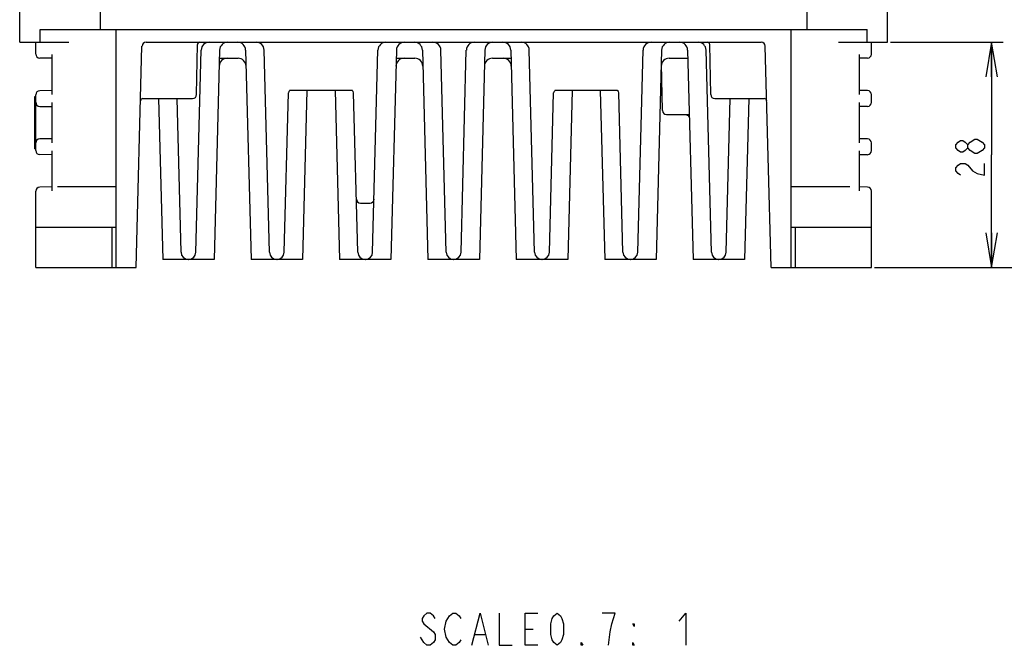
# Model space of a CAD drawing. Extents: x 35 to 410, y 13 to 287.
# Tile 1 of 15: x 61 to 147, y 13 to 67. Entities that reach past the tile are written whole.
import ezdxf

# ---------------------------------------------------------------- set-up
doc = ezdxf.new("R2010")
doc.units = 0
doc.header["$LTSCALE"] = 23.1
doc.layers.get('0').update_dxf_attribs({"linetype": 'CONTINUOUS'})
doc.layers.add('ALL_DIM', color=7, linetype='CONTINUOUS')
doc.layers.add('ALL_NOTE', color=7, linetype='CONTINUOUS')
doc.dimstyles.get("Standard").update_dxf_attribs({"dimtxt": 2.5, "dimasz": 2.5, "dimexe": 1.25, "dimexo": 0.625, "dimtad": 1, "dimcen": 2.5, "dimazin": 3, "dimtfac": 1, "dimtmove": 0, "dimatfit": 3})

# ---------------------------------------------------------------- blocks, each defined once
blk = doc.blocks.new('_OPEN')
at = {"color": 0, "linetype": 'BYBLOCK'}
for p, q in [((0, 0), (-1, 0.167)), ((-1, -0.167), (0, 0)), ((-1, 0), (0, 0))]:
    blk.add_line(p, q, dxfattribs=at)
blk = doc.blocks.new('*D10')
at = {"layer": 'ALL_DIM', "color": 2, "linetype": 'CONTINUOUS'}
for p, q in [((114.195, 69.899), (155.66, 69.899)), ((154.66, 69.899), (154.66, 57.649)), ((154.66, 45.399), (154.66, 57.649)), ((136.339, 45.399), (155.66, 45.399))]:
    blk.add_line(p, q, dxfattribs=at)
at = {"layer": 'ALL_DIM', "color": 2, "linetype": 'CONTINUOUS', "xscale": 3, "yscale": 3, "zscale": 3}
for p, rotation in [((154.66, 69.899), 90), ((154.66, 45.399), 270)]:
    blk.add_blockref('_OPEN', p, dxfattribs=dict(at, rotation=rotation))
blk = doc.blocks.new('*D11')
at = {"layer": 'ALL_DIM', "color": 2, "linetype": 'CONTINUOUS'}
for p, q in [((137.295, 64.999), (147.111, 64.999)), ((146.111, 64.999), (146.111, 55.199)), ((146.111, 45.399), (146.111, 55.199)), ((135.911, 45.399), (147.111, 45.399))]:
    blk.add_line(p, q, dxfattribs=at)
at = {"layer": 'ALL_DIM', "color": 2, "linetype": 'CONTINUOUS', "xscale": 3, "yscale": 3, "zscale": 3}
for p, rotation in [((146.111, 64.999), 90), ((146.111, 45.399), 270)]:
    blk.add_blockref('_OPEN', p, dxfattribs=dict(at, rotation=rotation))

msp = doc.modelspace()

# ---------------------------------------------------------------- linework, layer by layer
at = {"color": 7, "linetype": 'CONTINUOUS'}
for p, q in [((61.445, 64.999), (61.445, 80.367)), ((137.045, 64.999), (137.045, 80.367)), ((68.445, 67.799), (68.445, 66.119)), ((130.045, 66.119), (130.045, 67.799)), ((63.219, 64.999), (63.219, 66.119)), ((63.219, 66.119), (135.27, 66.119)), ((69.845, 45.399), (69.845, 66.119)), ((128.645, 45.399), (128.645, 66.119)), ((135.27, 64.999), (135.27, 66.119)), ((61.445, 64.999), (65.722, 64.999)), ((62.845, 63.968), (62.845, 64.999)), ((71.595, 45.399), (72.099, 64.659)), ((72.449, 64.999), (126.041, 64.999)), ((76.851, 60.443), (76.927, 64.793)), ((121.639, 60.443), (121.563, 64.793)), ((126.895, 45.399), (126.39, 64.659)), ((132.767, 64.999), (137.045, 64.999)), ((135.645, 63.962), (135.645, 64.999)), ((64.245, 63.599), (63.189, 63.618)), ((64.245, 63.945), (64.245, 60.454)), ((76.791, 46.713), (77.252, 64.318)), ((78.862, 64.318), (78.385, 46.099)), ((78.843, 63.599), (80.465, 63.599)), ((81.128, 64.318), (81.605, 46.099)), ((83.199, 46.713), (82.738, 64.318)), ((92.191, 46.713), (92.652, 64.318)), ((94.262, 64.318), (93.785, 46.099)), ((94.243, 63.599), (95.865, 63.599)), ((96.528, 64.318), (97.005, 46.099)), ((98.599, 46.713), (98.138, 64.318)), ((99.891, 46.713), (100.352, 64.318)), ((101.962, 64.318), (101.485, 46.099)), ((102.625, 63.599), (104.247, 63.599)), ((104.228, 64.318), (104.705, 46.099)), ((106.299, 46.713), (105.838, 64.318)), ((115.291, 46.713), (115.752, 64.318)), ((117.362, 64.318), (116.885, 46.099)), ((118.025, 63.599), (119.647, 63.599)), ((119.628, 64.318), (120.105, 46.099)), ((121.699, 46.713), (121.238, 64.318)), ((134.595, 60.455), (134.595, 63.944)), ((135.301, 63.612), (134.595, 63.599)), ((117.439, 59.043), (117.367, 63.129)), ((62.775, 55.724), (62.775, 60.274)), ((62.775, 60.274), (62.845, 60.274)), ((62.845, 55.568), (62.845, 60.431)), ((64.245, 60.799), (63.189, 60.781)), ((72.184, 60.099), (76.489, 60.099)), ((73.538, 60.099), (73.905, 46.099)), ((75.499, 46.713), (75.148, 60.099)), ((84.491, 46.713), (84.854, 60.595)), ((90.431, 60.799), (84.959, 60.799)), ((86.47, 60.799), (86.085, 46.099)), ((88.92, 60.799), (89.305, 46.099)), ((90.899, 46.713), (90.535, 60.595)), ((107.591, 46.713), (107.954, 60.595)), ((113.531, 60.799), (108.059, 60.799)), ((109.57, 60.799), (109.185, 46.099)), ((112.02, 60.799), (112.405, 46.099)), ((113.999, 46.713), (113.635, 60.595)), ((122, 60.099), (126.305, 60.099)), ((122.991, 46.713), (123.341, 60.099)), ((124.951, 60.099), (124.585, 46.099)), ((135.301, 60.787), (134.595, 60.799)), ((135.645, 59.762), (135.645, 60.437)), ((63.189, 59.418), (64.245, 59.399)), ((64.245, 59.745), (64.245, 56.254)), ((134.595, 56.255), (134.595, 59.744)), ((135.301, 59.412), (134.595, 59.399)), ((117.79, 58.699), (119.775, 58.699)), ((64.245, 56.599), (63.189, 56.581)), ((135.301, 56.587), (134.595, 56.599)), ((135.645, 55.562), (135.645, 56.237)), ((62.775, 55.724), (62.845, 55.724)), ((64.245, 55.199), (63.189, 55.218)), ((64.245, 55.545), (64.245, 52.054)), ((134.595, 52.055), (134.595, 55.544)), ((135.301, 55.212), (134.595, 55.199)), ((64.245, 52.399), (63.189, 52.381)), ((69.845, 52.399), (64.738, 52.399)), ((133.752, 52.399), (128.645, 52.399)), ((135.301, 52.387), (134.595, 52.399)), ((62.845, 45.399), (62.845, 52.031)), ((135.645, 45.399), (135.645, 52.037)), ((91.127, 50.999), (91.962, 50.999)), ((62.845, 48.899), (69.845, 48.899)), ((69.495, 45.399), (69.495, 48.899)), ((128.645, 48.899), (135.645, 48.899)), ((128.995, 48.899), (128.995, 45.399)), ((78.385, 46.099), (73.905, 46.099)), ((86.085, 46.099), (81.605, 46.099)), ((93.785, 46.099), (89.305, 46.099)), ((101.485, 46.099), (97.005, 46.099)), ((109.185, 46.099), (104.705, 46.099)), ((116.885, 46.099), (112.405, 46.099)), ((124.585, 46.099), (120.105, 46.099)), ((62.845, 45.399), (71.595, 45.399)), ((126.895, 45.399), (135.645, 45.399))]:
    msp.add_line(p, q, dxfattribs=at)
msp.add_lwpolyline([(119.434, 58.699), (119.519, 58.689), (119.602, 58.657), (119.67, 58.608), (119.723, 58.548), (119.758, 58.481), (119.778, 58.414), (119.784, 58.36)], dxfattribs=at)
for centre, radius, start, end in [((72.449, 64.649), 0.35, 90, 178.5), ((77.137, 64.789), 0.21, 90, 179), ((77.952, 64.299), 0.7, 90, 178.5), ((79.562, 64.299), 0.7, 90, 178.5), ((80.428, 64.299), 0.7, 1.5, 90), ((82.038, 64.299), 0.7, 1.5, 90), ((93.352, 64.299), 0.7, 90, 178.5), ((94.962, 64.299), 0.7, 90, 178.5), ((95.828, 64.299), 0.7, 1.5, 90), ((97.438, 64.299), 0.7, 1.5, 90), ((101.052, 64.299), 0.7, 90, 178.5), ((102.662, 64.299), 0.7, 90, 178.5), ((103.528, 64.299), 0.7, 1.5, 90), ((105.138, 64.299), 0.7, 1.5, 90), ((116.452, 64.299), 0.7, 90, 178.5), ((118.062, 64.299), 0.7, 90, 178.5), ((118.928, 64.299), 0.7, 1.5, 90), ((120.538, 64.299), 0.7, 1.5, 90), ((121.353, 64.789), 0.21, 1, 89.9999), ((126.041, 64.649), 0.35, 1.5, 90), ((63.195, 63.968), 0.35, 180, 269), ((79.525, 62.899), 0.7, 90, 178.5), ((80.465, 62.899), 0.7, 1.5, 90), ((94.925, 62.899), 0.7, 90, 178.5), ((95.865, 62.899), 0.7, 1.5, 90), ((102.625, 62.899), 0.7, 90, 178.5), ((103.565, 62.899), 0.7, 1.5, 90), ((118.025, 62.899), 0.7, 90, 178.5), ((135.295, 63.962), 0.35, 271, 360), ((63.195, 60.431), 0.35, 91, 180), ((72.184, 59.889), 0.21, 89.99999, 178.49964), ((76.501, 60.449), 0.35, 270, 359), ((85.064, 60.589), 0.21, 112.125, 178.5), ((90.325, 60.589), 0.21, 1.5, 67.87501), ((108.164, 60.589), 0.21, 112.125, 178.5), ((113.425, 60.589), 0.21, 1.5, 67.87501), ((121.989, 60.449), 0.35, 181, 270), ((126.305, 59.889), 0.21, 1.50045, 90.00001), ((135.295, 60.437), 0.35, 0, 89), ((63.195, 59.768), 0.35, 180, 268.99775), ((135.295, 59.762), 0.35, 271, 360), ((117.789, 59.049), 0.35, 181, 270), ((63.195, 56.231), 0.35, 91, 180), ((135.295, 56.237), 0.35, 0, 89), ((63.195, 55.568), 0.35, 180, 269), ((135.295, 55.562), 0.35, 271, 360), ((63.195, 52.031), 0.35, 91, 180), ((135.295, 52.037), 0.35, 0, 89), ((91.127, 51.349), 0.35, 181.5, 270), ((91.962, 51.349), 0.35, 270, 358.5), ((76.128, 46.729), 0.63, 181.5, 270), ((76.161, 46.729), 0.63, 270, 358.5), ((83.828, 46.729), 0.63, 181.5, 270), ((83.861, 46.729), 0.63, 270, 358.5), ((91.528, 46.729), 0.63, 181.5, 270), ((91.561, 46.729), 0.63, 270, 358.5), ((99.228, 46.729), 0.63, 181.5, 270), ((99.261, 46.729), 0.63, 270, 358.5), ((106.928, 46.729), 0.63, 181.5, 270), ((106.961, 46.729), 0.63, 270, 358.5), ((114.628, 46.729), 0.63, 181.5, 270), ((114.661, 46.729), 0.63, 270, 358.5), ((122.328, 46.729), 0.63, 181.5, 270), ((122.361, 46.729), 0.63, 270, 358.5)]:
    msp.add_arc(centre, radius, start, end, dxfattribs=at)
at = {"layer": 'ALL_DIM', "color": 2, "linetype": 'CONTINUOUS'}
msp.add_line((145.486, 55.812), (145.278, 55.562), dxfattribs=at)
for points in [[(144.028, 55.812), (143.82, 55.562), (143.611, 55.437), (143.403, 55.437), (143.195, 55.562), (142.986, 55.812), (142.986, 56.062), (143.195, 56.312), (143.403, 56.437), (143.611, 56.437), (143.82, 56.312), (144.028, 56.062)], [(144.653, 55.312), (144.236, 55.562), (144.028, 55.812), (144.028, 56.062), (144.236, 56.312)], [(144.236, 56.312), (144.653, 56.562), (144.861, 56.562)], [(144.861, 56.562), (145.278, 56.312), (145.486, 56.062), (145.486, 55.812)], [(145.278, 55.562), (144.861, 55.312), (144.653, 55.312)], [(143.403, 53.437), (143.195, 53.562), (142.986, 53.812), (142.986, 54.062), (143.195, 54.312), (143.403, 54.437), (143.82, 54.437), (144.028, 54.312), (144.445, 53.812)], [(144.445, 53.812), (144.861, 53.562), (145.486, 53.437), (145.486, 54.437)]]:
    msp.add_lwpolyline(points, dxfattribs=at)
at = {"layer": 'ALL_NOTE', "color": 2, "linetype": 'CONTINUOUS'}
for p, q in [((105.463, 13.906), (106.163, 13.906)), ((101.123, 13.44), (101.963, 13.44))]:
    msp.add_line(p, q, dxfattribs=at)
for points in [[(97.623, 14.84), (97.483, 15.073), (97.203, 15.306), (96.923, 15.306), (96.643, 15.073), (96.503, 14.84), (96.503, 14.606), (96.643, 14.373)], [(99.863, 12.973), (99.723, 12.74), (99.443, 12.506), (99.163, 12.506), (98.883, 12.74), (98.743, 12.973), (98.603, 13.206), (98.463, 13.906), (98.603, 14.606), (98.743, 14.84), (98.883, 15.073), (99.163, 15.306), (99.443, 15.306), (99.723, 15.073), (99.863, 14.84)], [(100.843, 12.506), (101.543, 15.306), (102.243, 12.506)], [(103.223, 15.306), (103.223, 12.506), (104.343, 12.506)], [(106.583, 12.506), (105.463, 12.506), (105.463, 15.306), (106.583, 15.306)], [(108.263, 12.506), (107.983, 12.74), (107.843, 12.973), (107.703, 13.44), (107.703, 14.373), (107.843, 14.84), (107.983, 15.073), (108.263, 15.306), (108.543, 15.073), (108.683, 14.84), (108.823, 14.373), (108.823, 13.44), (108.683, 12.973), (108.543, 12.74), (108.263, 12.506)], [(112.743, 12.506), (112.883, 13.673), (113.023, 14.373), (113.163, 14.84), (113.303, 15.306), (112.183, 15.306)], [(118.903, 14.606), (119.463, 15.306), (119.463, 12.506)], [(96.643, 14.373), (97.483, 13.673), (97.623, 13.44), (97.623, 12.973), (97.483, 12.74), (97.203, 12.506), (96.923, 12.506), (96.643, 12.74), (96.503, 12.973), (96.363, 13.206)], [(114.983, 14.373), (114.983, 14.14), (114.843, 14.373), (114.983, 14.373)], [(110.503, 12.506), (110.363, 12.506), (110.363, 12.74), (110.503, 12.506)], [(114.983, 12.506), (114.843, 12.506), (114.843, 12.74), (114.983, 12.506)]]:
    msp.add_lwpolyline(points, dxfattribs=at)

# ---------------------------------------------------------------- dimensions: what is measured, and where the dimension line sits
at = {"layer": 'ALL_DIM', "color": 2, "linetype": 'CONTINUOUS'}
for base, p1, p2, picture, middle in [((154.66, 45.399), (114.195, 69.899), (136.339, 45.399), '*D10', (154.035, 55.227)), ((146.111, 45.399), (137.295, 64.999), (135.911, 45.399), '*D11', (145.486, 52.937))]:
    dim = msp.add_linear_dim(base=base, p1=p1, p2=p2, angle=270, dimstyle='Standard', dxfattribs=at)
    dim.commit()
    dim.dimension.update_dxf_attribs({"geometry": picture, "text_midpoint": middle, "dimtype": 128})

doc.saveas('drawing.dxf')
